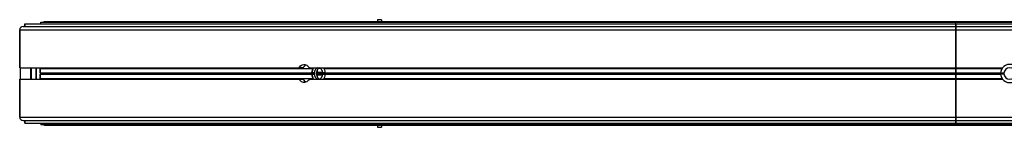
# Model space of a CAD drawing. Header units: millimetres. Extents: x 0 to 420, y 0 to 297.
# Tile 5 of 7: x 292.77 to 329.44, y 235.54 to 239.54. Entities that reach past the tile are written whole.
import ezdxf

# ---------------------------------------------------------------- set-up
doc = ezdxf.new("R2010")
doc.units = ezdxf.units.MM

msp = doc.modelspace()

# ---------------------------------------------------------------- linework, layer by layer
at = {"color": 7, "linetype": 'Continuous', "lineweight": 25}
for p, q in [((306.2409, 239.53829), (306.0909, 239.53829)), ((306.0909, 239.53829), (306.0909, 239.47329)), ((306.2409, 239.53829), (306.2409, 239.47329)), ((292.76566, 239.1634), (292.76566, 237.7459)), ((292.76566, 239.1634), (327.64066, 239.1634)), ((292.76566, 237.7459), (292.76566, 239.1634)), ((292.89066, 239.2884), (327.64066, 239.2884)), ((292.96316, 239.2884), (292.96316, 239.38068)), ((292.96316, 239.38068), (292.96316, 239.2884)), ((292.96316, 239.38068), (327.64066, 239.38068)), ((293.54716, 239.38068), (293.54716, 239.44829)), ((293.54716, 239.44829), (327.64066, 239.44829)), ((293.67566, 239.44829), (293.67566, 239.47329)), ((293.67566, 239.47329), (327.64066, 239.47329)), ((327.64066, 239.44829), (327.64066, 239.47329)), ((327.64066, 239.47329), (335.14066, 239.47329)), ((327.64066, 239.44829), (335.14066, 239.44829)), ((327.64066, 239.38068), (327.64066, 239.44829)), ((327.64066, 239.2884), (327.64066, 239.38068)), ((327.64066, 239.38068), (335.14066, 239.38068)), ((327.64066, 239.38068), (327.64066, 239.2884)), ((327.64066, 239.2884), (327.64066, 239.1634)), ((327.64066, 239.2884), (335.14066, 239.2884)), ((327.64066, 239.1634), (327.64066, 239.2884)), ((327.64066, 239.1634), (327.64066, 237.7459)), ((327.64066, 237.7459), (327.64066, 239.1634)), ((327.64066, 239.1634), (335.14066, 239.1634)), ((292.76566, 237.7459), (292.76566, 237.74568)), ((292.76566, 237.7459), (303.17022, 237.7459)), ((292.76566, 237.74568), (292.98066, 237.74568)), ((292.78066, 237.74068), (292.78066, 237.3309)), ((292.98066, 237.74068), (292.78066, 237.74068)), ((292.98066, 237.74568), (292.98066, 237.7459)), ((292.98066, 237.74568), (292.98066, 237.74068)), ((293.18066, 237.3309), (293.18066, 237.7459)), ((293.20066, 237.3309), (293.20066, 237.7459)), ((293.39066, 237.73322), (293.38066, 237.73305)), ((293.38066, 237.71635), (293.38066, 237.73305)), ((293.38066, 237.71635), (293.39066, 237.71635)), ((293.38066, 237.69274), (293.38066, 237.71635)), ((293.38066, 237.67727), (293.38066, 237.69274)), ((293.38066, 237.69274), (293.39066, 237.69274)), ((293.38066, 237.67727), (293.39066, 237.67711)), ((293.38066, 237.64441), (293.38066, 237.67727)), ((293.39066, 237.33271), (293.39066, 237.7459)), ((293.52907, 237.7459), (293.53066, 237.7234)), ((293.53066, 237.7234), (293.52907, 237.7459)), ((293.53066, 237.7234), (293.53066, 237.56535)), ((293.53066, 237.7234), (303.69136, 237.7234)), ((293.53066, 237.56535), (293.53066, 237.7234)), ((303.31991, 237.7459), (303.17022, 237.7459)), ((303.55224, 237.7459), (327.64066, 237.7459)), ((303.69136, 237.7234), (303.70173, 237.7459)), ((303.85358, 237.58829), (303.85358, 237.67781)), ((303.9127, 237.73329), (303.95722, 237.73329)), ((304.09652, 237.7234), (327.64066, 237.7234)), ((327.64066, 237.7459), (327.64066, 237.7234)), ((327.64066, 237.7459), (329.37457, 237.7459)), ((327.64066, 237.7234), (327.64066, 237.7459)), ((327.64066, 237.7234), (327.64066, 237.56535)), ((327.64066, 237.7234), (329.35845, 237.7234)), ((327.64066, 237.56535), (327.64066, 237.7234)), ((329.35845, 237.7234), (329.37563, 237.74379)), ((292.76566, 237.3309), (292.76566, 235.9134)), ((292.76566, 235.9134), (292.76566, 237.3309)), ((292.76566, 237.3309), (303.1701, 237.3309)), ((293.38066, 237.64441), (293.39066, 237.64425)), ((293.38066, 237.64318), (293.38066, 237.64441)), ((293.38066, 237.64318), (293.39066, 237.643)), ((293.38066, 237.61706), (293.39066, 237.61712)), ((293.38066, 237.59674), (293.39066, 237.59658)), ((293.38066, 237.56704), (293.39066, 237.56687)), ((293.38066, 237.51865), (293.38066, 237.53547)), ((293.38066, 237.51865), (293.39066, 237.51864)), ((293.38066, 237.50292), (293.38066, 237.51865)), ((293.38066, 237.50292), (293.39066, 237.50275)), ((293.38066, 237.42523), (293.38066, 237.50292)), ((293.38066, 237.42523), (293.39066, 237.42539)), ((293.38066, 237.40977), (293.38066, 237.42523)), ((293.38066, 237.40977), (293.39066, 237.40977)), ((293.38066, 237.34022), (293.38066, 237.40977)), ((293.38066, 237.3309), (293.38066, 237.34022)), ((293.38066, 237.34022), (293.39066, 237.34022)), ((293.53066, 237.3534), (293.52907, 237.3309)), ((293.52907, 237.3309), (293.53066, 237.3534)), ((293.53066, 237.56535), (303.65279, 237.56535)), ((293.53066, 237.51123), (293.53066, 237.3534)), ((293.53066, 237.3534), (293.53066, 237.51123)), ((293.53066, 237.51123), (303.65279, 237.51123)), ((293.53066, 237.3534), (303.69125, 237.3534)), ((293.53212, 237.56182), (293.55211, 237.54183)), ((293.55211, 237.54183), (293.53212, 237.56182)), ((293.53212, 237.56182), (303.65362, 237.56182)), ((293.55211, 237.53476), (293.53212, 237.51477)), ((293.53212, 237.51477), (293.55211, 237.53476)), ((293.53212, 237.51477), (303.65362, 237.51477)), ((293.55211, 237.54183), (303.756, 237.54183)), ((293.55211, 237.53476), (303.756, 237.53476)), ((303.1701, 237.3309), (303.31979, 237.3309)), ((303.55237, 237.3309), (327.64066, 237.3309)), ((303.65483, 237.55995), (303.65362, 237.56182)), ((303.65362, 237.51477), (303.65483, 237.51664)), ((303.74478, 237.55894), (303.65483, 237.55995)), ((303.65483, 237.51664), (303.74478, 237.51765)), ((303.70157, 237.3309), (303.69125, 237.3534)), ((303.756, 237.54183), (303.74478, 237.55894)), ((303.74478, 237.51765), (303.756, 237.53476)), ((303.81823, 237.53829), (303.85358, 237.58829)), ((303.85358, 237.48829), (303.81823, 237.53829)), ((303.81823, 237.53829), (304.06204, 237.53829)), ((303.85358, 237.58829), (304.04486, 237.58829)), ((303.85358, 237.39877), (303.85358, 237.48829)), ((303.85358, 237.48829), (304.04486, 237.48829)), ((303.91251, 237.34329), (303.95722, 237.34329)), ((304.13838, 237.55995), (304.04842, 237.55894)), ((304.04842, 237.55894), (304.06104, 237.54183)), ((304.06104, 237.53476), (304.04842, 237.51765)), ((304.04842, 237.51765), (304.13838, 237.51664)), ((304.06104, 237.54183), (327.64066, 237.54183)), ((304.06104, 237.53476), (327.64066, 237.53476)), ((304.09662, 237.3534), (304.07972, 237.33079)), ((304.09662, 237.3534), (327.64066, 237.3534)), ((304.13577, 237.56535), (327.64066, 237.56535)), ((304.13577, 237.51123), (327.64066, 237.51123)), ((304.13698, 237.56182), (327.64066, 237.56182)), ((304.13698, 237.56182), (304.13838, 237.55995)), ((304.13838, 237.51664), (304.13698, 237.51477)), ((304.13698, 237.51477), (327.64066, 237.51477)), ((327.64066, 237.56535), (327.64066, 237.56182)), ((327.64066, 237.56535), (329.30424, 237.56535)), ((327.64066, 237.56182), (327.64066, 237.56535)), ((327.64066, 237.56182), (327.64066, 237.54183)), ((327.64066, 237.56182), (329.30398, 237.56182)), ((327.64066, 237.54183), (327.64066, 237.56182)), ((327.64066, 237.54183), (327.64066, 237.53476)), ((327.64066, 237.54183), (329.42819, 237.54183)), ((327.64066, 237.53476), (327.64066, 237.54183)), ((327.64066, 237.53476), (327.64066, 237.51477)), ((327.64066, 237.53476), (329.42819, 237.53476)), ((327.64066, 237.51477), (327.64066, 237.53476)), ((327.64066, 237.51477), (327.64066, 237.51123)), ((327.64066, 237.51477), (329.30398, 237.51477)), ((327.64066, 237.51123), (327.64066, 237.51477)), ((327.64066, 237.51123), (327.64066, 237.3534)), ((327.64066, 237.51123), (329.30424, 237.51123)), ((327.64066, 237.3534), (327.64066, 237.51123)), ((327.64066, 237.3534), (327.64066, 237.3309)), ((327.64066, 237.3534), (329.3583, 237.3534)), ((327.64066, 237.3309), (327.64066, 237.3534)), ((327.64066, 237.3309), (327.64066, 235.9134)), ((327.64066, 235.9134), (327.64066, 237.3309)), ((327.64066, 237.3309), (329.37439, 237.3309)), ((329.42869, 237.55328), (329.30349, 237.55328)), ((329.30349, 237.5233), (329.42869, 237.5233)), ((329.37732, 237.3284), (329.3583, 237.3534)), ((292.76566, 235.9134), (327.64066, 235.9134)), ((327.64066, 235.9134), (327.64066, 235.7884)), ((327.64066, 235.9134), (335.14066, 235.9134)), ((327.64066, 235.7884), (327.64066, 235.9134)), ((292.89066, 235.7884), (327.64066, 235.7884)), ((292.89066, 235.78818), (292.96316, 235.78818)), ((292.96316, 235.6959), (292.96316, 235.7884)), ((292.96316, 235.7884), (292.96316, 235.6959)), ((292.96316, 235.6959), (327.64066, 235.6959)), ((293.54716, 235.6959), (293.54716, 235.62829)), ((327.64066, 235.62829), (293.54716, 235.62829)), ((293.67566, 235.62829), (293.67566, 235.60329)), ((327.64066, 235.60329), (293.67566, 235.60329)), ((306.0909, 235.60329), (306.0909, 235.53829)), ((306.0909, 235.53829), (306.2409, 235.53829)), ((306.2409, 235.60329), (306.2409, 235.53829)), ((327.64066, 235.7884), (335.14066, 235.7884)), ((327.64066, 235.6959), (327.64066, 235.7884)), ((327.64066, 235.7884), (327.64066, 235.6959)), ((327.64066, 235.6959), (335.14066, 235.6959)), ((327.64066, 235.6959), (327.64066, 235.62829)), ((335.14066, 235.62829), (327.64066, 235.62829)), ((327.64066, 235.62829), (327.64066, 235.60329)), ((335.14066, 235.60329), (327.64066, 235.60329))]:
    msp.add_line(p, q, dxfattribs=at)
for centre, radius, start, end in [((292.89066, 239.1634), 0.125, 90, 180), ((292.89066, 239.1634), 0.125, 90, 180), ((304.07393, 237.54545), 0.41935, 151.444361, 178.018636), ((303.94309, 237.56395), 0.19837, 113.473666, 181.44843), ((303.85523, 237.56725), 0.19338, 357.537551, 67.412735), ((329.64066, 237.53829), 0.3375, 146.737366, 175.40086), ((329.64066, 237.53829), 0.3375, 37.962405, 142.037595), ((329.64066, 237.53829), 0.2125, 4.045533, 175.954467), ((293.53565, 237.56535), 0.005, 180, 225), ((293.53565, 237.56535), 0.005, 180, 225), ((293.53565, 237.51123), 0.005, 135, 180), ((293.53565, 237.51123), 0.005, 135, 180), ((293.54858, 237.53829), 0.005, 315, 45), ((293.54858, 237.53829), 0.005, 315, 45), ((304.07401, 237.53115), 0.41942, 181.98276, 208.517639), ((303.93813, 237.50939), 0.19352, 177.555241, 247.268915), ((303.84997, 237.51268), 0.19851, 293.61668, 1.433034), ((329.64066, 237.53829), 0.3375, 176.002567, 177.454091), ((329.64066, 237.53829), 0.3375, 182.545909, 183.997433), ((329.64066, 237.53829), 0.3375, 184.59914, 213.217493), ((329.64066, 237.53829), 0.3375, 217.914534, 322.085466), ((329.64066, 237.53829), 0.2125, 175.954467, 179.046996), ((329.64066, 237.53829), 0.2125, 180.953004, 184.045533), ((329.64066, 237.53829), 0.2125, 184.045533, 355.954467), ((292.89066, 235.9134), 0.125, 180, 270), ((292.89066, 235.9134), 0.125, 180, 270), ((292.89066, 235.91318), 0.125, 180, 270)]:
    msp.add_arc(centre, radius, start, end, dxfattribs=at)
for points, knots in [([(303.17022, 237.7459), (303.18896, 237.77353), (303.22645, 237.82878), (303.30367, 237.87263), (303.38607, 237.88051), (303.466, 237.84917), (303.52096, 237.79704), (303.54543, 237.75704), (303.55224, 237.7459)], [0, 0, 0, 0, 0.18567715, 0.37135444, 0.55702721, 0.74269359, 0.92836286, 1, 1, 1, 1]), ([(303.43551, 237.85461), (303.42585, 237.85141), (303.38978, 237.83944), (303.35084, 237.79656), (303.32665, 237.75694), (303.31991, 237.7459)], [0, 0, 0, 0, 0.20862345, 0.77967094, 1, 1, 1, 1]), ([(303.65279, 237.56535), (303.6573, 237.60312), (303.664, 237.6592), (303.68463, 237.7076), (303.69136, 237.7234)], [0, 0, 0, 0, 0.67355437, 1, 1, 1, 1]), ([(303.93669, 237.74309), (303.92519, 237.7394), (303.89695, 237.73033), (303.85952, 237.69006), (303.82959, 237.63121), (303.81558, 237.56099), (303.81888, 237.48858), (303.83906, 237.42118), (303.87426, 237.36901), (303.90729, 237.33916), (303.92775, 237.33536), (303.93125, 237.33471)], [0, 0, 0, 0, 0.08703538, 0.21371813, 0.34040303, 0.46708797, 0.59377075, 0.72045257, 0.84713611, 0.97382137, 1, 1, 1, 1]), ([(304.0818, 237.74579), (304.08446, 237.74294), (304.09073, 237.73623), (304.09441, 237.72809), (304.09652, 237.7234)], [0, 0, 0, 0, 0.42533854, 1, 1, 1, 1]), ([(304.09652, 237.7234), (304.10967, 237.68969), (304.12919, 237.63963), (304.13415, 237.58363), (304.13577, 237.56535)], [0, 0, 0, 0, 0.67355455, 1, 1, 1, 1]), ([(293.38066, 237.51865), (293.38066, 237.52666), (293.38066, 237.5655), (293.38066, 237.60374), (293.38066, 237.6341)], [0, 0, 0, 0, 0.20628339, 1, 1, 1, 1]), ([(303.55237, 237.3309), (303.53339, 237.30326), (303.49542, 237.24796), (303.41763, 237.20402), (303.33512, 237.19604), (303.2556, 237.22729), (303.20109, 237.27946), (303.1769, 237.31962), (303.1701, 237.3309)], [0, 0, 0, 0, 0.18550611, 0.37101235, 0.55651409, 0.74200944, 0.92750764, 1, 1, 1, 1]), ([(303.31979, 237.3309), (303.33826, 237.30238), (303.37062, 237.25241), (303.41602, 237.23047), (303.4355, 237.22106)], [0, 0, 0, 0, 0.57091925, 1, 1, 1, 1]), ([(303.65362, 237.56182), (303.65339, 237.56225), (303.65294, 237.56312), (303.65276, 237.56442), (303.65278, 237.56517), (303.65279, 237.56535)], [0, 0, 0, 0, 0.42623457, 0.85600696, 1, 1, 1, 1]), ([(303.65279, 237.51123), (303.65279, 237.51179), (303.65281, 237.51291), (303.65321, 237.51408), (303.65354, 237.51463), (303.65362, 237.51477)], [0, 0, 0, 0, 0.42799974, 0.85854568, 1, 1, 1, 1]), ([(303.69125, 237.3534), (303.67834, 237.38713), (303.65921, 237.43713), (303.65436, 237.49304), (303.65279, 237.51123)], [0, 0, 0, 0, 0.67461721, 1, 1, 1, 1]), ([(303.756, 237.53476), (303.75625, 237.53519), (303.75673, 237.53606), (303.75704, 237.53772), (303.75698, 237.53942), (303.75659, 237.54084), (303.75617, 237.54155), (303.756, 237.54183)], [0, 0, 0, 0, 0.212897, 0.42758272, 0.64220686, 0.85679459, 1, 1, 1, 1]), ([(304.06104, 237.54183), (304.0613, 237.54139), (304.0618, 237.54053), (304.06213, 237.53886), (304.06206, 237.53717), (304.06166, 237.53574), (304.06122, 237.53504), (304.06104, 237.53476)], [0, 0, 0, 0, 0.212897, 0.42758272, 0.64220686, 0.85679459, 1, 1, 1, 1]), ([(304.13577, 237.51123), (304.13117, 237.47346), (304.12434, 237.41748), (304.10343, 237.36913), (304.09662, 237.3534)], [0, 0, 0, 0, 0.67461704, 1, 1, 1, 1]), ([(304.13577, 237.56535), (304.13584, 237.5648), (304.13598, 237.56367), (304.13651, 237.5625), (304.13689, 237.56196), (304.13698, 237.56182)], [0, 0, 0, 0, 0.42799974, 0.85854568, 1, 1, 1, 1]), ([(304.13698, 237.51477), (304.13671, 237.51433), (304.13617, 237.51346), (304.13585, 237.51216), (304.13579, 237.51142), (304.13577, 237.51123)], [0, 0, 0, 0, 0.42623457, 0.85600696, 1, 1, 1, 1]), ([(329.30398, 237.56182), (329.30401, 237.56226), (329.30407, 237.56313), (329.30417, 237.56443), (329.30423, 237.56517), (329.30424, 237.56535)], [0, 0, 0, 0, 0.42951385, 0.85899374, 1, 1, 1, 1]), ([(329.30424, 237.51123), (329.3042, 237.51179), (329.30411, 237.51292), (329.30403, 237.51409), (329.30399, 237.51463), (329.30398, 237.51477)], [0, 0, 0, 0, 0.43036916, 0.86076852, 1, 1, 1, 1]), ([(329.42819, 237.53476), (329.42818, 237.53519), (329.42817, 237.53607), (329.42815, 237.53774), (329.42816, 237.53943), (329.42817, 237.54085), (329.42818, 237.54155), (329.42819, 237.54183)], [0, 0, 0, 0, 0.21469187, 0.42938517, 0.64403997, 0.85867049, 1, 1, 1, 1])]:
    msp.add_open_spline(points, degree=3, knots=knots, dxfattribs=at)

doc.saveas('drawing.dxf')
